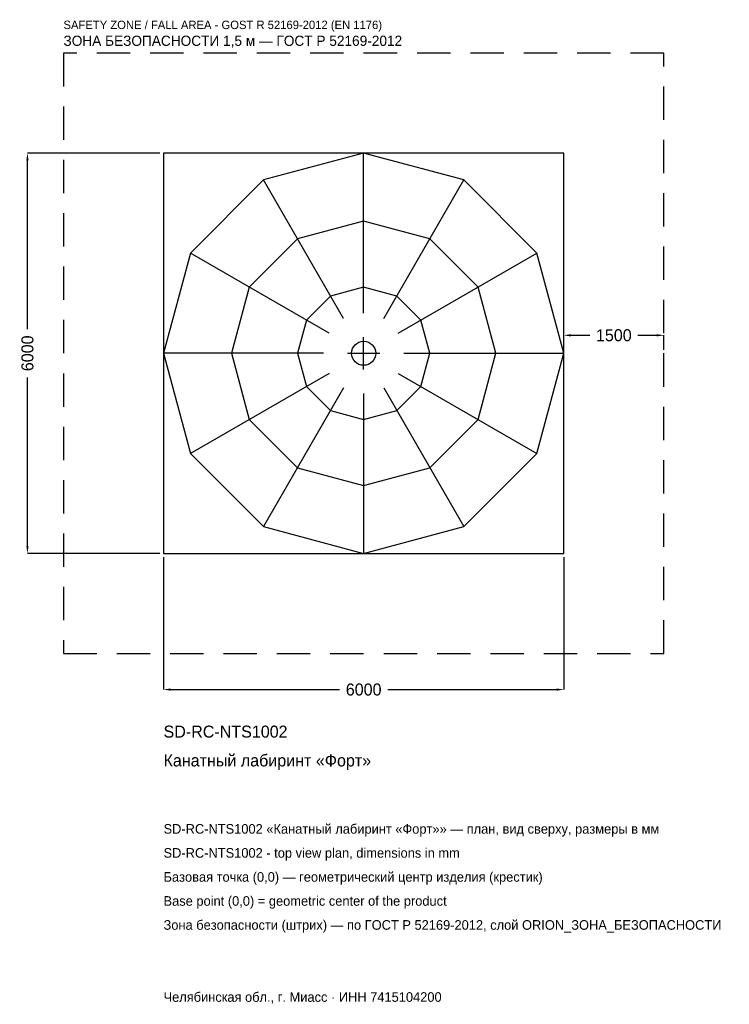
# Model space of a CAD drawing. Header units: metres. Extents: x -5157 to 5481, y -9757 to 5001.
import ezdxf

# ---------------------------------------------------------------- set-up
doc = ezdxf.new("R2010")
doc.units = ezdxf.units.M
doc.linetypes.add('DASHED', pattern=[800, 500, -300])
for name, color, linetype in [('ORION_ДАННЫЕ', 3, 'Continuous'), ('ORION_ЗОНА_БЕЗОПАСНОСТИ', 1, 'Continuous'), ('ORION_КОНТУР', 7, 'Continuous'), ('ORION_РАЗМЕРЫ', 8, 'Continuous')]:
    doc.layers.add(name, color=color, linetype=linetype)
doc.dimstyles.new('ORION', dxfattribs={"dimtxt": 180, "dimasz": 108, "dimexe": 1.25, "dimexo": 54, "dimtad": 1, "dimdec": 0, "dimcen": 2.5, "dimazin": 3, "dimtfac": 1, "dimtmove": 0, "dimatfit": 3, "dimarcsym": 0})

# ---------------------------------------------------------------- blocks, each defined once
blk = doc.blocks.new('_CLOSEDFILLED')
at = {"color": 0, "linetype": 'BYBLOCK'}
blk.add_solid([(-1, 0.16), (0, 0), (-1, -0.16)], dxfattribs=at)
blk = doc.blocks.new('*D1')
for p, q in [((-3000, -3054), (-3000, -5040)), ((3000, -3054), (3000, -5040)), ((-2892, -5040), (-360, -5040)), ((360, -5040), (2892, -5040))]:
    blk.add_line(p, q)
at = {"layer": 'Defpoints'}
for p in [(-3000, -3000), (3000, -3000), (-3000, -5040)]:
    blk.add_point(p, dxfattribs=at)
at = {"layer": 'ORION_РАЗМЕРЫ', "xscale": 108, "yscale": 108, "rotation": 180}
blk.add_blockref('_CLOSEDFILLED', (-3000, -5040), dxfattribs=at)
at = {"layer": 'ORION_РАЗМЕРЫ', "xscale": 108, "yscale": 108}
blk.add_blockref('_CLOSEDFILLED', (3000, -5040), dxfattribs=at)
at = {"layer": 'ORION_РАЗМЕРЫ', "insert": (0, -5040), "char_height": 180, "attachment_point": 5}
blk.add_mtext('6000', dxfattribs=at)
blk = doc.blocks.new('*D2')
for p, q in [((-3054, 3000), (-5040, 3000)), ((-5040, 360), (-5040, 2892)), ((-5040, -2892), (-5040, -360)), ((-3054, -3000), (-5040, -3000))]:
    blk.add_line(p, q)
at = {"layer": 'Defpoints'}
for p in [(-3000, 3000), (-5040, -3000), (-3000, -3000)]:
    blk.add_point(p, dxfattribs=at)
at = {"layer": 'ORION_РАЗМЕРЫ', "xscale": 108, "yscale": 108}
for p, rotation in [((-5040, 3000), 90), ((-5040, -3000), 270)]:
    blk.add_blockref('_CLOSEDFILLED', p, dxfattribs=dict(at, rotation=rotation))
at = {"layer": 'ORION_РАЗМЕРЫ', "insert": (-5040, 0), "char_height": 180, "attachment_point": 5, "rotation": 90}
blk.add_mtext('6000', dxfattribs=at)
blk = doc.blocks.new('*D3')
for p, q in [((3000, 54), (3000, 270)), ((3108, 270), (3390, 270)), ((4110, 270), (4392, 270)), ((4500, 54), (4500, 270))]:
    blk.add_line(p, q)
at = {"layer": 'Defpoints'}
for p in [(3000, 270), (3000, 0), (4500, 0)]:
    blk.add_point(p, dxfattribs=at)
at = {"layer": 'ORION_РАЗМЕРЫ', "xscale": 108, "yscale": 108, "rotation": 180}
blk.add_blockref('_CLOSEDFILLED', (3000, 270), dxfattribs=at)
at = {"layer": 'ORION_РАЗМЕРЫ', "xscale": 108, "yscale": 108}
blk.add_blockref('_CLOSEDFILLED', (4500, 270), dxfattribs=at)
at = {"layer": 'ORION_РАЗМЕРЫ', "insert": (3750, 270), "char_height": 180, "attachment_point": 5}
blk.add_mtext('1500', dxfattribs=at)
blk = doc.blocks.new('ОРИОН SD-RC-NTS1002 Канатный лабиринт Форт')
at = {"layer": 'ORION_ЗОНА_БЕЗОПАСНОСТИ', "linetype": 'DASHED'}
blk.add_lwpolyline([(-4500, -4500), (4500, -4500), (4500, 4500), (-4500, 4500)], close=True, dxfattribs=at)
at = {"layer": 'ORION_КОНТУР'}
for p, q in [((0, 600), (0, 3000)), ((-300, 519.6), (-1500, 2598.1)), ((300, 519.6), (1500, 2598.1)), ((-519.6, 300), (-2598.1, 1500)), ((519.6, 300), (2598.1, 1500)), ((-600, 0), (-3000, 0)), ((600, 0), (3000, 0)), ((-519.6, -300), (-2598.1, -1500)), ((519.6, -300), (2598.1, -1500)), ((-300, -519.6), (-1500, -2598.1)), ((300, -519.6), (1500, -2598.1)), ((0, -600), (0, -3000))]:
    blk.add_line(p, q, dxfattribs=at)
for points in [[(-3000, -3000), (3000, -3000), (3000, 3000), (-3000, 3000)], [(3000, 0), (2598.1, 1500), (1500, 2598.1), (0, 3000), (-1500, 2598.1), (-2598.1, 1500), (-3000, 0), (-2598.1, -1500), (-1500, -2598.1), (0, -3000), (1500, -2598.1), (2598.1, -1500)], [(1980, 0), (1714.7, 990), (990, 1714.7), (0, 1980), (-990, 1714.7), (-1714.7, 990), (-1980, 0), (-1714.7, -990), (-990, -1714.7), (0, -1980), (990, -1714.7), (1714.7, -990)], [(990, 0), (857.4, 495), (495, 857.4), (0, 990), (-495, 857.4), (-857.4, 495), (-990, 0), (-857.4, -495), (-495, -857.4), (0, -990), (495, -857.4), (857.4, -495)]]:
    blk.add_lwpolyline(points, close=True, dxfattribs=at)
blk.add_circle((0, 0), 180, dxfattribs=at)
at = {"layer": 'ORION_РАЗМЕРЫ'}
for p, q in [((0, -240), (0, 240)), ((-240, 0), (240, 0))]:
    blk.add_line(p, q, dxfattribs=at)
at = {"layer": 'ORION_ДАННЫЕ'}
for tag, p in [('АРТИКУЛ', (-3000, -5760)), ('НАИМЕНОВАНИЕ', (-3000, -6192))]:
    blk.add_attdef(tag, p, '', height=180, dxfattribs=at)
at = {"layer": 'ORION_ДАННЫЕ', "flags": 1}
for tag, p in [('ПРОИЗВОДИТЕЛЬ', (-3000, -6624)), ('ТЕЛЕФОН', (-3000, -7056)), ('САЙТ', (-3000, -7920)), ('АДРЕС', (-3000, -8352)), ('РЕКВИЗИТЫ', (-3000, -8784)), ('ГАБАРИТЫ', (-3000, -9216)), ('ЗОНА_БЕЗОПАСНОСТИ', (-3000, -9648))]:
    blk.add_attdef(tag, p, '', height=180, dxfattribs=at)
at = {"layer": 'ORION_ЗОНА_БЕЗОПАСНОСТИ', "color": 1}
for s, height, p in [('SAFETY ZONE / FALL AREA - GOST R 52169-2012 (EN 1176)', 126, (-4500, 4860)), ('ЗОНА БЕЗОПАСНОСТИ 1,5 м — ГОСТ Р 52169-2012', 153, (-4500, 4608))]:
    blk.add_text(s, height=height, dxfattribs=at).set_placement(p)
at = {"layer": 'ORION_РАЗМЕРЫ'}
dim = blk.add_linear_dim(base=(-5040, -3000), p1=(-3000, -3000), p2=(-3000, 3000), angle=90, dimstyle='ORION', dxfattribs=at)
dim.commit()
dim.dimension.update_dxf_attribs({"geometry": '*D2', "text_midpoint": (-5040, 0)})
for base, p1, p2, picture, middle in [((3000, 270), (3000, 0), (4500, 0), '*D3', (3750, 270)), ((-3000, -5040), (-3000, -3000), (3000, -3000), '*D1', (0, -5040))]:
    dim = blk.add_linear_dim(base=base, p1=p1, p2=p2, dimstyle='ORION', dxfattribs=at)
    dim.commit()
    dim.dimension.update_dxf_attribs({"geometry": picture, "text_midpoint": middle})

msp = doc.modelspace()

# ---------------------------------------------------------------- block references
msp.add_blockref('ОРИОН SD-RC-NTS1002 Канатный лабиринт Форт', (0, 0)).add_auto_attribs({'АРТИКУЛ': 'SD-RC-NTS1002', 'НАИМЕНОВАНИЕ': 'Канатный лабиринт «Форт»'})

# ---------------------------------------------------------------- texts
at = {"layer": 'ORION_ДАННЫЕ', "color": 3}
for s, p in [('SD-RC-NTS1002 «Канатный лабиринт «Форт»» — план, вид сверху, размеры в мм', (-3000, -7200)), ('SD-RC-NTS1002 - top view plan, dimensions in mm', (-3000, -7560)), ('Челябинская обл., г. Миасс · ИНН 7415104200', (-3000, -9720))]:
    msp.add_text(s, height=144, dxfattribs=at).set_placement(p)
at = {"layer": 'ORION_ДАННЫЕ', "color": 7}
for s, p in [('Базовая точка (0,0) — геометрический центр изделия (крестик)', (-3000, -7920)), ('Base point (0,0) = geometric center of the product', (-3000, -8280))]:
    msp.add_text(s, height=144, dxfattribs=at).set_placement(p)
at = {"layer": 'ORION_ДАННЫЕ', "color": 1}
msp.add_text('Зона безопасности (штрих) — по ГОСТ Р 52169-2012, слой ORION_ЗОНА_БЕЗОПАСНОСТИ', height=144, dxfattribs=at).set_placement((-3000, -8640))

doc.saveas('drawing.dxf')
